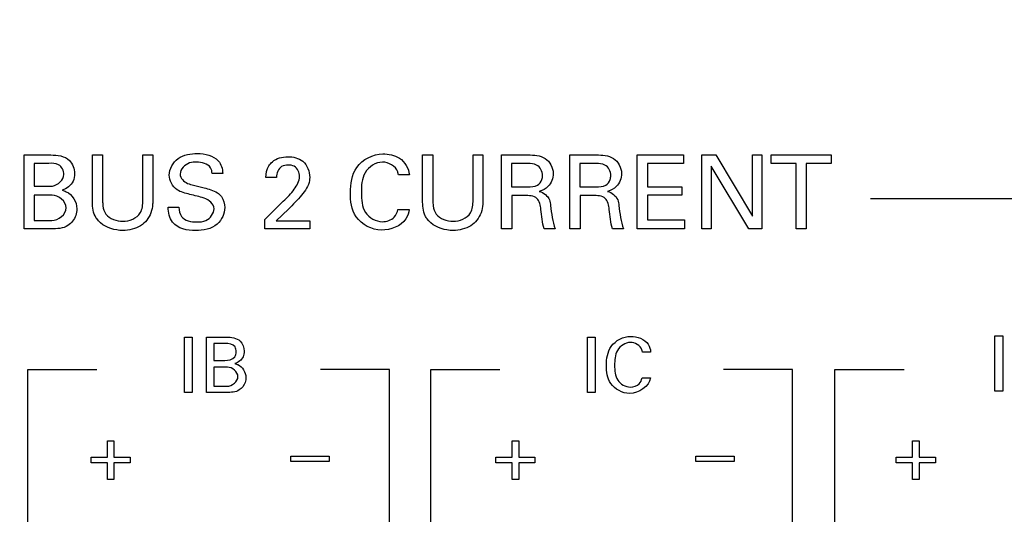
# Model space of a CAD drawing. Header units: inches. Extents: x 0 to 34, y 0 to 22.
# Tile 34 of 55: x 17.854 to 18.922, y 14.262 to 14.812. Entities that reach past the tile are written whole.
import ezdxf

# ---------------------------------------------------------------- set-up
doc = ezdxf.new("R2010")
doc.units = ezdxf.units.IN
doc.header["$LTSCALE"] = 1.87
doc.header["$MEASUREMENT"] = 0
doc.layers.get('0').update_dxf_attribs({"linetype": 'CONTINUOUS'})
doc.layers.add('DIMENSIONS', color=7, linetype='CONTINUOUS')
doc.styles.get("Standard").update_dxf_attribs({"font": 'txt', "width": 0.8})
doc.dimstyles.new('DIMSTYLE_1', dxfattribs={"dimtxt": 0.125, "dimasz": 0.18, "dimexe": 0.125, "dimexo": 0.0625, "dimgap": 0.09, "dimtad": 0, "dimtih": 1, "dimtoh": 1, "dimlfac": 2, "dimzin": 4, "dimdsep": 46, "dimtxsty": 'STANDARD', "dimblk": '_FILLED', "dimblk1": '_FILLED', "dimblk2": '_FILLED', "dimcen": 0.09, "dimadec": 0, "dimazin": 0, "dimtfac": 1, "dimtofl": 0, "dimtmove": 0, "dimatfit": 3, "dimldrblk": '_FILLED', "dimfxl": 1, "dimtolj": 1, "dimtzin": 4, "dimarcsym": 0})

# ---------------------------------------------------------------- blocks, each defined once
blk = doc.blocks.new('*D0')
at = {"layer": 'DIMENSIONS', "color": 2, "linetype": 'CONTINUOUS'}
blk.add_line((14.1504, 15.0521), (12.1914, 15.0521), dxfattribs=at)
at = {"layer": 'DIMENSIONS', "color": 2, "linetype": 'CONTINUOUS', "insert": (12.1289, 15.1146), "char_height": 0.125, "width": 1.725, "attachment_point": 3, "line_spacing_factor": 0.9}
blk.add_mtext('3X 120.00{\\Ftxt.shx;\\W1.000000;\\H0.125000; }[4.724]', dxfattribs=at)
blk = doc.blocks.new('_FILLED')
at = {"color": 0, "linetype": 'BYBLOCK'}
blk.add_solid([(0, 0), (-1, 0.1736), (-1, -0.1736)], dxfattribs=at)
blk = doc.blocks.new('*D7')
at = {"layer": 'DIMENSIONS', "color": 2, "linetype": 'CONTINUOUS'}
blk.add_line((20.4867, 15.2689), (20.4867, 16.9109), dxfattribs=at)
at = {"layer": 'DIMENSIONS', "color": 2, "linetype": 'CONTINUOUS', "insert": (20.4242, 16.9734), "char_height": 0.125, "width": 1.625, "attachment_point": 1, "rotation": 90, "line_spacing_factor": 0.9}
blk.add_mtext('2X 80.64{\\Ftxt.shx;\\W1.000000;\\H0.125000; }[3.175]', dxfattribs=at)
blk = doc.blocks.new('*D8')
at = {"layer": 'DIMENSIONS', "color": 2, "linetype": 'CONTINUOUS'}
blk.add_line((18.279, 15.2624), (18.279, 16.9109), dxfattribs=at)
at = {"layer": 'DIMENSIONS', "color": 2, "linetype": 'CONTINUOUS', "insert": (18.2165, 16.9734), "char_height": 0.125, "width": 1.525, "attachment_point": 1, "rotation": 90, "line_spacing_factor": 0.9}
blk.add_mtext('2X 31.51{\\Ftxt.shx;\\W1.000000;\\H0.125000; }[1.24]', dxfattribs=at)

msp = doc.modelspace()

# ---------------------------------------------------------------- linework, layer by layer
at = {"color": 40, "linetype": 'CONTINUOUS'}
for p, q in [((17.8593, 14.5853), (17.8593, 14.6655)), ((17.8593, 14.6655), (17.888, 14.6655)), ((17.9332, 14.6166), (17.9332, 14.6655)), ((17.9332, 14.6655), (17.9443, 14.6655)), ((17.9443, 14.6655), (17.9443, 14.6158)), ((17.9879, 14.6163), (17.9879, 14.6655)), ((17.9879, 14.6655), (17.9987, 14.6655)), ((17.9987, 14.6655), (17.9987, 14.616)), ((18.2914, 14.6166), (18.2914, 14.6655)), ((18.2914, 14.6655), (18.3025, 14.6655)), ((18.3025, 14.6655), (18.3025, 14.6158)), ((18.3461, 14.6163), (18.3461, 14.6655)), ((18.3461, 14.6655), (18.3569, 14.6655)), ((18.3569, 14.6655), (18.3569, 14.616)), ((18.3771, 14.6655), (18.4058, 14.6655)), ((18.3771, 14.5852), (18.3771, 14.6655)), ((18.4512, 14.6655), (18.4799, 14.6655)), ((18.4512, 14.5852), (18.4512, 14.6655)), ((18.5242, 14.6655), (18.5745, 14.6655)), ((18.5242, 14.5852), (18.5242, 14.6655)), ((18.5745, 14.6655), (18.5745, 14.6561)), ((18.5942, 14.6655), (18.6096, 14.6655)), ((18.5942, 14.5852), (18.5942, 14.6655)), ((18.6096, 14.6655), (18.6491, 14.5991)), ((18.6491, 14.6655), (18.6593, 14.6655)), ((18.6491, 14.5991), (18.6491, 14.6655)), ((18.6593, 14.6655), (18.6593, 14.5852)), ((18.6696, 14.6655), (18.7344, 14.6655)), ((18.6696, 14.6561), (18.6696, 14.6655)), ((18.7344, 14.6655), (18.7344, 14.6561)), ((17.8701, 14.6564), (17.8701, 14.6316)), ((17.8861, 14.6564), (17.8701, 14.6564)), ((18.4054, 14.6562), (18.3879, 14.6562)), ((18.3879, 14.6562), (18.3879, 14.6309)), ((18.4795, 14.6562), (18.462, 14.6562)), ((18.462, 14.6562), (18.462, 14.6309)), ((18.5745, 14.6561), (18.5353, 14.6561)), ((18.5353, 14.6561), (18.5353, 14.631)), ((18.6043, 14.6534), (18.6043, 14.5852)), ((18.6451, 14.5852), (18.6043, 14.6534)), ((18.6965, 14.6561), (18.6696, 14.6561)), ((18.6965, 14.5853), (18.6965, 14.6561)), ((18.7344, 14.6561), (18.7075, 14.6561)), ((18.7075, 14.6561), (18.7075, 14.5853)), ((18.0747, 14.6455), (18.0631, 14.6455)), ((18.277, 14.6438), (18.2651, 14.6438)), ((18.133, 14.6412), (18.1213, 14.6412)), ((17.8701, 14.6316), (17.8856, 14.6316)), ((17.8701, 14.622), (17.8701, 14.5943)), ((17.8895, 14.622), (17.8701, 14.622)), ((18.3879, 14.6309), (18.4054, 14.6309)), ((18.4021, 14.6215), (18.3881, 14.6215)), ((18.3881, 14.6215), (18.3881, 14.5852)), ((18.462, 14.6309), (18.4795, 14.6309)), ((18.4762, 14.6215), (18.4622, 14.6215)), ((18.4622, 14.6215), (18.4622, 14.5852)), ((18.5353, 14.631), (18.5727, 14.631)), ((18.5727, 14.6217), (18.5353, 14.6217)), ((18.5353, 14.6217), (18.5353, 14.595)), ((18.5727, 14.631), (18.5727, 14.6217)), ((18.1202, 14.5954), (18.1403, 14.6152)), ((19.384, 14.6179), (18.7774, 14.6179)), ((18.0155, 14.6087), (18.0271, 14.6087)), ((18.146, 14.6068), (18.1325, 14.594)), ((18.2645, 14.6064), (18.2768, 14.6064)), ((17.8701, 14.5943), (17.8891, 14.5943)), ((18.1202, 14.5852), (18.1202, 14.5954)), ((18.1325, 14.594), (18.1691, 14.594)), ((18.1691, 14.594), (18.1691, 14.5852)), ((18.5353, 14.595), (18.5754, 14.595)), ((18.5754, 14.595), (18.5754, 14.5852)), ((17.8885, 14.5853), (17.8593, 14.5853)), ((18.1691, 14.5852), (18.1202, 14.5852)), ((18.3881, 14.5852), (18.3771, 14.5852)), ((18.4352, 14.5852), (18.4233, 14.5852)), ((18.4622, 14.5852), (18.4512, 14.5852)), ((18.5093, 14.5852), (18.4974, 14.5852)), ((18.5754, 14.5852), (18.5242, 14.5852)), ((18.6043, 14.5852), (18.5942, 14.5852)), ((18.6593, 14.5852), (18.6451, 14.5852)), ((18.7075, 14.5853), (18.6965, 14.5853)), ((18.0332, 14.4078), (18.0332, 14.4679)), ((18.0332, 14.4679), (18.0416, 14.4679)), ((18.0416, 14.4679), (18.0416, 14.4078)), ((18.057, 14.4078), (18.057, 14.4679)), ((18.057, 14.4679), (18.0785, 14.4679)), ((18.0651, 14.4611), (18.0651, 14.4425)), ((18.0771, 14.4611), (18.0651, 14.4611)), ((18.4704, 14.4679), (18.4787, 14.4679)), ((18.4704, 14.4078), (18.4704, 14.4679)), ((18.4787, 14.4679), (18.4787, 14.4078)), ((18.9122, 14.4692), (18.9206, 14.4692)), ((18.9122, 14.4091), (18.9122, 14.4692)), ((18.9206, 14.4692), (18.9206, 14.4091)), ((18.5387, 14.4517), (18.5298, 14.4517)), ((18.0651, 14.4425), (18.0767, 14.4425)), ((17.8632, 14.2676), (17.8632, 14.4326)), ((17.8632, 14.4326), (17.9382, 14.4326)), ((18.0796, 14.4353), (18.0651, 14.4353)), ((18.0651, 14.4353), (18.0651, 14.4145)), ((18.2555, 14.4326), (18.1805, 14.4326)), ((18.2555, 14.2676), (18.2555, 14.4326)), ((18.3003, 14.4326), (18.3753, 14.4326)), ((18.3003, 14.2676), (18.3003, 14.4326)), ((18.6926, 14.4326), (18.6176, 14.4326)), ((18.6926, 14.2676), (18.6926, 14.4326)), ((18.7386, 14.4326), (18.8136, 14.4326)), ((18.7386, 14.2676), (18.7386, 14.4326)), ((18.5294, 14.4236), (18.5385, 14.4236)), ((18.0416, 14.4078), (18.0332, 14.4078)), ((18.0789, 14.4078), (18.057, 14.4078)), ((18.0651, 14.4145), (18.0793, 14.4145)), ((18.4787, 14.4078), (18.4704, 14.4078)), ((18.9206, 14.4091), (18.9122, 14.4091)), ((17.9495, 14.3377), (17.9495, 14.3554)), ((17.9495, 14.3554), (17.9565, 14.3554)), ((17.9565, 14.3554), (17.9565, 14.3377)), ((18.3886, 14.3554), (18.3956, 14.3554)), ((18.3886, 14.3377), (18.3886, 14.3554)), ((18.3956, 14.3554), (18.3956, 14.3377)), ((18.8229, 14.3554), (18.8299, 14.3554)), ((18.8229, 14.3377), (18.8229, 14.3554)), ((18.8299, 14.3554), (18.8299, 14.3377)), ((17.9318, 14.3313), (17.9318, 14.3377)), ((17.9318, 14.3377), (17.9495, 14.3377)), ((17.9565, 14.3377), (17.9742, 14.3377)), ((17.9742, 14.3377), (17.9742, 14.3313)), ((18.1485, 14.3388), (18.1902, 14.3388)), ((18.1485, 14.3328), (18.1485, 14.3388)), ((18.1902, 14.3328), (18.1485, 14.3328)), ((18.1902, 14.3388), (18.1902, 14.3328)), ((18.3708, 14.3377), (18.3886, 14.3377)), ((18.3708, 14.3313), (18.3708, 14.3377)), ((18.3956, 14.3377), (18.4133, 14.3377)), ((18.4133, 14.3377), (18.4133, 14.3313)), ((18.5876, 14.3388), (18.6293, 14.3388)), ((18.5876, 14.3328), (18.5876, 14.3388)), ((18.6293, 14.3328), (18.5876, 14.3328)), ((18.6293, 14.3388), (18.6293, 14.3328)), ((18.8052, 14.3377), (18.8229, 14.3377)), ((18.8052, 14.3313), (18.8052, 14.3377)), ((18.8299, 14.3377), (18.8477, 14.3377)), ((18.8477, 14.3377), (18.8477, 14.3313)), ((17.9495, 14.3313), (17.9318, 14.3313)), ((17.9495, 14.3135), (17.9495, 14.3313)), ((17.9565, 14.3313), (17.9565, 14.3135)), ((17.9742, 14.3313), (17.9565, 14.3313)), ((18.3886, 14.3313), (18.3708, 14.3313)), ((18.3886, 14.3135), (18.3886, 14.3313)), ((18.4133, 14.3313), (18.3956, 14.3313)), ((18.3956, 14.3313), (18.3956, 14.3135)), ((18.8229, 14.3313), (18.8052, 14.3313)), ((18.8229, 14.3135), (18.8229, 14.3313)), ((18.8477, 14.3313), (18.8299, 14.3313)), ((18.8299, 14.3313), (18.8299, 14.3135)), ((17.9565, 14.3135), (17.9495, 14.3135)), ((18.3956, 14.3135), (18.3886, 14.3135)), ((18.8299, 14.3135), (18.8229, 14.3135))]:
    msp.add_line(p, q, dxfattribs=at)
for points in [[(17.888, 14.6655), (17.895, 14.6655), (17.9032, 14.6645), (17.9082, 14.6596)], [(18.0472, 14.6671), (18.0552, 14.6671), (18.0644, 14.665), (18.0698, 14.6592)], [(18.4058, 14.6655), (18.412, 14.6655), (18.4189, 14.6651), (18.4242, 14.6617)], [(18.4799, 14.6655), (18.4861, 14.6655), (18.493, 14.6651), (18.4983, 14.6617)], [(17.9082, 14.6596), (17.9119, 14.656), (17.9139, 14.6504), (17.9139, 14.6453)], [(18.0698, 14.6592), (18.073, 14.6556), (18.0743, 14.6503), (18.0747, 14.6455)], [(18.1284, 14.6581), (18.1329, 14.6619), (18.1392, 14.6636), (18.1451, 14.6636)], [(18.4242, 14.6617), (18.4295, 14.6584), (18.4331, 14.6516), (18.4331, 14.6454)], [(18.4983, 14.6617), (18.5036, 14.6584), (18.5072, 14.6516), (18.5072, 14.6454)], [(18.025, 14.6278), (18.02, 14.6312), (18.0166, 14.6377), (18.0166, 14.6436)], [(18.4331, 14.6454), (18.4331, 14.6403), (18.431, 14.6348), (18.4274, 14.6312)], [(18.5072, 14.6454), (18.5072, 14.6403), (18.5052, 14.6348), (18.5015, 14.6312)], [(18.1522, 14.6284), (18.1551, 14.6324), (18.1579, 14.6371), (18.1579, 14.6421)], [(18.4054, 14.6309), (18.409, 14.6309), (18.4129, 14.6309), (18.416, 14.6327)], [(18.4795, 14.6309), (18.4831, 14.6309), (18.487, 14.6309), (18.4901, 14.6327)], [(17.9049, 14.6082), (17.9049, 14.6151), (17.8964, 14.622), (17.8895, 14.622)], [(18.1403, 14.6152), (18.1446, 14.6193), (18.1487, 14.6236), (18.1522, 14.6284)], [(18.1602, 14.6219), (18.1559, 14.6165), (18.1509, 14.6117), (18.146, 14.6068)], [(18.4274, 14.6312), (18.4249, 14.6286), (18.4215, 14.6269), (18.418, 14.6259)], [(18.5015, 14.6312), (18.499, 14.6286), (18.4956, 14.6269), (18.4921, 14.6259)], [(18.4302, 14.6105), (18.4312, 14.602), (18.4324, 14.5933), (18.4352, 14.5852)], [(18.5043, 14.6105), (18.5053, 14.602), (18.5065, 14.5933), (18.5093, 14.5852)], [(17.8891, 14.5943), (17.8961, 14.5943), (17.9049, 14.6011), (17.9049, 14.6082)], [(17.9479, 14.6014), (17.9519, 14.596), (17.9596, 14.5935), (17.9662, 14.5935)], [(18.0202, 14.5925), (18.0167, 14.5969), (18.0155, 14.6031), (18.0155, 14.6087)], [(18.2607, 14.5979), (18.2628, 14.6002), (18.264, 14.6033), (18.2645, 14.6064)], [(18.3061, 14.6014), (18.3101, 14.596), (18.3178, 14.5935), (18.3244, 14.5935)], [(18.4233, 14.5852), (18.421, 14.5921), (18.4206, 14.5994), (18.4197, 14.6065)], [(18.4974, 14.5852), (18.4952, 14.5921), (18.4947, 14.5994), (18.4938, 14.6065)], [(18.0451, 14.5834), (18.0363, 14.5834), (18.0256, 14.5855), (18.0202, 14.5925)], [(18.2476, 14.5931), (18.2523, 14.5931), (18.2574, 14.5946), (18.2607, 14.5979)], [(17.9067, 14.5889), (17.9015, 14.5855), (17.8947, 14.5853), (17.8885, 14.5853)], [(18.0785, 14.4679), (18.0837, 14.4679), (18.0899, 14.4672), (18.0936, 14.4635)], [(18.0936, 14.4635), (18.0964, 14.4608), (18.0979, 14.4566), (18.0979, 14.4527)], [(18.0911, 14.4249), (18.0911, 14.4301), (18.0848, 14.4353), (18.0796, 14.4353)], [(18.0793, 14.4145), (18.0846, 14.4145), (18.0911, 14.4197), (18.0911, 14.4249)], [(18.5385, 14.4236), (18.5375, 14.4143), (18.5254, 14.4068), (18.516, 14.4068)], [(18.5264, 14.4173), (18.528, 14.419), (18.529, 14.4213), (18.5294, 14.4236)], [(18.0925, 14.4105), (18.0886, 14.408), (18.0835, 14.4078), (18.0789, 14.4078)], [(18.5167, 14.4137), (18.5202, 14.4137), (18.524, 14.4148), (18.5264, 14.4173)]]:
    msp.add_open_spline(points, degree=3, dxfattribs=at)
for points, knots in [([(18.0166, 14.6436), (18.0166, 14.6504), (18.025, 14.6648), (18.04, 14.6671), (18.0472, 14.6671)], [0, 0, 0, 0, 0.48327, 1, 1, 1, 1]), ([(18.2131, 14.6245), (18.2131, 14.6339), (18.216, 14.6555), (18.2376, 14.6666), (18.2482, 14.6666)], [0, 0, 0, 0, 0.469756, 1, 1, 1, 1]), ([(18.2482, 14.6666), (18.2544, 14.6666), (18.2686, 14.6644), (18.2764, 14.6509), (18.277, 14.6438)], [0, 0, 0, 0, 0.469108, 1, 1, 1, 1]), ([(17.9023, 14.6443), (17.9023, 14.6483), (17.8979, 14.6569), (17.8896, 14.6564), (17.8861, 14.6564)], [0, 0, 0, 0, 0.534993, 1, 1, 1, 1]), ([(18.0462, 14.6577), (18.0437, 14.6577), (18.0359, 14.6575), (18.0284, 14.65), (18.0284, 14.6447)], [0, 0, 0, 0, 0.321156, 1, 1, 1, 1]), ([(18.0631, 14.6455), (18.063, 14.6476), (18.0611, 14.6556), (18.0516, 14.6577), (18.0462, 14.6577)], [0, 0, 0, 0, 0.28125, 1, 1, 1, 1]), ([(18.1213, 14.6412), (18.1214, 14.6454), (18.1227, 14.652), (18.1269, 14.6568), (18.1284, 14.6581)], [0, 0, 0, 0, 0.680108, 1, 1, 1, 1]), ([(18.1455, 14.6546), (18.1431, 14.6546), (18.1358, 14.6535), (18.133, 14.6455), (18.133, 14.6412)], [0, 0, 0, 0, 0.362802, 1, 1, 1, 1]), ([(18.1451, 14.6636), (18.1508, 14.6636), (18.1639, 14.6608), (18.1689, 14.6475), (18.1689, 14.6412)], [0, 0, 0, 0, 0.474268, 1, 1, 1, 1]), ([(18.1579, 14.6421), (18.1579, 14.6462), (18.1546, 14.6537), (18.1478, 14.6546), (18.1455, 14.6546)], [0, 0, 0, 0, 0.650653, 1, 1, 1, 1]), ([(18.2478, 14.6577), (18.2404, 14.6577), (18.2255, 14.6475), (18.225, 14.6319), (18.225, 14.6246)], [0, 0, 0, 0, 0.499832, 1, 1, 1, 1]), ([(18.2651, 14.6438), (18.2649, 14.645), (18.2637, 14.6526), (18.2543, 14.6577), (18.2478, 14.6577)], [0, 0, 0, 0, 0.148041, 1, 1, 1, 1]), ([(18.4214, 14.6432), (18.4214, 14.6475), (18.417, 14.6561), (18.4087, 14.6562), (18.4054, 14.6562)], [0, 0, 0, 0, 0.570338, 1, 1, 1, 1]), ([(18.4955, 14.6432), (18.4955, 14.6475), (18.4911, 14.6561), (18.4828, 14.6562), (18.4795, 14.6562)], [0, 0, 0, 0, 0.570347, 1, 1, 1, 1]), ([(17.8856, 14.6316), (17.887, 14.6316), (17.8942, 14.6314), (17.9023, 14.6384), (17.9023, 14.6443)], [0, 0, 0, 0, 0.192532, 1, 1, 1, 1]), ([(17.9139, 14.6453), (17.9139, 14.6425), (17.9128, 14.6342), (17.9052, 14.629), (17.9003, 14.6272)], [0, 0, 0, 0, 0.349487, 1, 1, 1, 1]), ([(18.0284, 14.6447), (18.0284, 14.6404), (18.0345, 14.6345), (18.0407, 14.6333), (18.0429, 14.6328)], [0, 0, 0, 0, 0.65979, 1, 1, 1, 1]), ([(18.416, 14.6327), (18.4182, 14.634), (18.421, 14.6376), (18.4214, 14.6417), (18.4214, 14.6432)], [0, 0, 0, 0, 0.640725, 1, 1, 1, 1]), ([(18.4901, 14.6327), (18.4924, 14.634), (18.4951, 14.6376), (18.4955, 14.6417), (18.4955, 14.6432)], [0, 0, 0, 0, 0.6407, 1, 1, 1, 1]), ([(18.0429, 14.6328), (18.0467, 14.6318), (18.0554, 14.6296), (18.0645, 14.6272), (18.0688, 14.6244)], [0, 0, 0, 0, 0.433527, 1, 1, 1, 1]), ([(18.1689, 14.6412), (18.1689, 14.64), (18.1687, 14.6328), (18.1639, 14.6266), (18.1602, 14.6219)], [0, 0, 0, 0, 0.167707, 1, 1, 1, 1]), ([(17.9003, 14.6272), (17.9018, 14.6267), (17.9104, 14.6243), (17.9163, 14.6144), (17.9163, 14.6072)], [0, 0, 0, 0, 0.178229, 1, 1, 1, 1]), ([(18.0468, 14.6207), (18.0441, 14.6214), (18.0367, 14.6232), (18.029, 14.6251), (18.025, 14.6278)], [0, 0, 0, 0, 0.358459, 1, 1, 1, 1]), ([(18.0688, 14.6244), (18.0704, 14.6233), (18.0751, 14.6191), (18.0768, 14.6125), (18.0768, 14.6084)], [0, 0, 0, 0, 0.325477, 1, 1, 1, 1]), ([(18.2468, 14.584), (18.2364, 14.584), (18.2155, 14.5948), (18.2131, 14.6156), (18.2131, 14.6245)], [0, 0, 0, 0, 0.536037, 1, 1, 1, 1]), ([(18.225, 14.6246), (18.225, 14.6173), (18.2256, 14.6018), (18.2407, 14.5931), (18.2476, 14.5931)], [0, 0, 0, 0, 0.512323, 1, 1, 1, 1]), ([(18.4197, 14.6065), (18.4192, 14.6107), (18.4174, 14.6211), (18.4067, 14.6215), (18.4021, 14.6215)], [0, 0, 0, 0, 0.479533, 1, 1, 1, 1]), ([(18.418, 14.6259), (18.4226, 14.6247), (18.4292, 14.6196), (18.43, 14.6126), (18.4302, 14.6105)], [0, 0, 0, 0, 0.686582, 1, 1, 1, 1]), ([(18.4938, 14.6065), (18.4933, 14.6107), (18.4915, 14.6211), (18.4808, 14.6215), (18.4762, 14.6215)], [0, 0, 0, 0, 0.479543, 1, 1, 1, 1]), ([(18.4921, 14.6259), (18.4967, 14.6247), (18.5033, 14.6196), (18.5041, 14.6126), (18.5043, 14.6105)], [0, 0, 0, 0, 0.686564, 1, 1, 1, 1]), ([(17.9379, 14.5964), (17.9372, 14.5973), (17.9336, 14.6033), (17.9332, 14.6108), (17.9332, 14.6166)], [0, 0, 0, 0, 0.16489, 1, 1, 1, 1]), ([(17.9443, 14.6158), (17.9443, 14.614), (17.9445, 14.609), (17.946, 14.6039), (17.9479, 14.6014)], [0, 0, 0, 0, 0.36915, 1, 1, 1, 1]), ([(17.9662, 14.5935), (17.9732, 14.5935), (17.987, 14.5989), (17.9879, 14.6117), (17.9879, 14.6163)], [0, 0, 0, 0, 0.604005, 1, 1, 1, 1]), ([(17.9987, 14.616), (17.9987, 14.6147), (17.9986, 14.6072), (17.996, 14.5995), (17.9921, 14.5947)], [0, 0, 0, 0, 0.179477, 1, 1, 1, 1]), ([(18.0652, 14.6072), (18.0652, 14.6124), (18.0568, 14.6188), (18.0493, 14.6201), (18.0468, 14.6207)], [0, 0, 0, 0, 0.667537, 1, 1, 1, 1]), ([(18.2961, 14.5964), (18.2954, 14.5973), (18.2918, 14.6033), (18.2914, 14.6108), (18.2914, 14.6166)], [0, 0, 0, 0, 0.164955, 1, 1, 1, 1]), ([(18.3025, 14.6158), (18.3025, 14.614), (18.3027, 14.609), (18.3042, 14.6039), (18.3061, 14.6014)], [0, 0, 0, 0, 0.369186, 1, 1, 1, 1]), ([(18.3244, 14.5935), (18.3315, 14.5935), (18.3452, 14.5989), (18.3461, 14.6117), (18.3461, 14.6163)], [0, 0, 0, 0, 0.604005, 1, 1, 1, 1]), ([(18.3569, 14.616), (18.3569, 14.6147), (18.3568, 14.6072), (18.3542, 14.5995), (18.3503, 14.5947)], [0, 0, 0, 0, 0.179479, 1, 1, 1, 1]), ([(17.9163, 14.6072), (17.9163, 14.6047), (17.9153, 14.5976), (17.9105, 14.5915), (17.9067, 14.5889)], [0, 0, 0, 0, 0.343034, 1, 1, 1, 1]), ([(18.0271, 14.6087), (18.0272, 14.6052), (18.029, 14.5949), (18.0406, 14.5928), (18.0464, 14.5928)], [0, 0, 0, 0, 0.373061, 1, 1, 1, 1]), ([(18.0768, 14.6084), (18.0768, 14.6018), (18.0696, 14.5863), (18.0533, 14.5834), (18.0451, 14.5834)], [0, 0, 0, 0, 0.443333, 1, 1, 1, 1]), ([(18.0464, 14.5928), (18.0498, 14.5928), (18.0585, 14.5933), (18.0652, 14.602), (18.0652, 14.6072)], [0, 0, 0, 0, 0.395807, 1, 1, 1, 1]), ([(18.2768, 14.6064), (18.2764, 14.6028), (18.2722, 14.5895), (18.2565, 14.584), (18.2468, 14.584)], [0, 0, 0, 0, 0.268339, 1, 1, 1, 1]), ([(17.9662, 14.5836), (17.964, 14.5836), (17.9536, 14.5843), (17.9426, 14.5895), (17.9379, 14.5964)], [0, 0, 0, 0, 0.208489, 1, 1, 1, 1]), ([(17.9921, 14.5947), (17.9903, 14.5924), (17.983, 14.5858), (17.9729, 14.5836), (17.9662, 14.5836)], [0, 0, 0, 0, 0.306156, 1, 1, 1, 1]), ([(18.3244, 14.5836), (18.3222, 14.5836), (18.3118, 14.5843), (18.3008, 14.5895), (18.2961, 14.5964)], [0, 0, 0, 0, 0.20869, 1, 1, 1, 1]), ([(18.3503, 14.5947), (18.3485, 14.5924), (18.3412, 14.5858), (18.3311, 14.5836), (18.3244, 14.5836)], [0, 0, 0, 0, 0.306145, 1, 1, 1, 1]), ([(18.0892, 14.452), (18.0892, 14.4538), (18.0883, 14.46), (18.0809, 14.4611), (18.0771, 14.4611)], [0, 0, 0, 0, 0.318286, 1, 1, 1, 1]), ([(18.4908, 14.4372), (18.4908, 14.4442), (18.493, 14.4604), (18.5092, 14.4687), (18.5171, 14.4687)], [0, 0, 0, 0, 0.46966, 1, 1, 1, 1]), ([(18.5168, 14.4621), (18.5113, 14.4621), (18.5001, 14.4544), (18.4997, 14.4427), (18.4997, 14.4372)], [0, 0, 0, 0, 0.499627, 1, 1, 1, 1]), ([(18.5298, 14.4517), (18.5296, 14.4525), (18.5287, 14.4583), (18.5217, 14.4621), (18.5168, 14.4621)], [0, 0, 0, 0, 0.148058, 1, 1, 1, 1]), ([(18.5171, 14.4687), (18.5241, 14.4687), (18.5358, 14.4647), (18.5385, 14.4546), (18.5387, 14.4517)], [0, 0, 0, 0, 0.702107, 1, 1, 1, 1]), ([(18.0767, 14.4425), (18.0806, 14.4425), (18.0878, 14.4438), (18.0892, 14.4501), (18.0892, 14.452)], [0, 0, 0, 0, 0.671273, 1, 1, 1, 1]), ([(18.0979, 14.4527), (18.0979, 14.4506), (18.097, 14.4444), (18.0914, 14.4405), (18.0877, 14.4392)], [0, 0, 0, 0, 0.349344, 1, 1, 1, 1]), ([(18.0877, 14.4392), (18.0889, 14.4388), (18.0952, 14.437), (18.0997, 14.4296), (18.0997, 14.4242)], [0, 0, 0, 0, 0.178322, 1, 1, 1, 1]), ([(18.516, 14.4068), (18.5083, 14.4068), (18.4926, 14.4149), (18.4908, 14.4305), (18.4908, 14.4372)], [0, 0, 0, 0, 0.535952, 1, 1, 1, 1]), ([(18.4997, 14.4372), (18.4997, 14.4318), (18.5002, 14.4201), (18.5115, 14.4137), (18.5167, 14.4137)], [0, 0, 0, 0, 0.512307, 1, 1, 1, 1]), ([(18.0997, 14.4242), (18.0997, 14.4223), (18.099, 14.417), (18.0954, 14.4124), (18.0925, 14.4105)], [0, 0, 0, 0, 0.342905, 1, 1, 1, 1])]:
    msp.add_open_spline(points, degree=3, knots=knots, dxfattribs=at)

# ---------------------------------------------------------------- dimensions: what is measured, and where the dimension line sits
at = {"layer": 'DIMENSIONS', "color": 2, "linetype": 'CONTINUOUS'}
for feature_location, offset, dtype, origin, text, picture, middle in [((20.48666, 15.26892), (0, 1.64197), 1, (18.89919, 13.88038), '2X <>', '*D7', (20.48666, 17.78589)), ((18.279, 15.2624), (0, 1.6484), 1, (18.8992, 13.8804), '2X <>', '*D8', (18.279, 17.7359)), ((14.1504, 15.0521), (-1.959, 0), 0, (18.6777, 12.6899), '3X <>', '*D0', (11.2664, 15.0521))]:
    dim = msp.add_ordinate_dim(feature_location=feature_location, offset=offset, dtype=dtype, origin=origin, text=text, dimstyle='DIMSTYLE_1', override={"dimtad": 1, "dimtih": 0, "dimtoh": 0}, dxfattribs=at)
    dim.commit()
    dim.dimension.update_dxf_attribs({"geometry": picture, "text_midpoint": middle})

doc.saveas('drawing.dxf')
